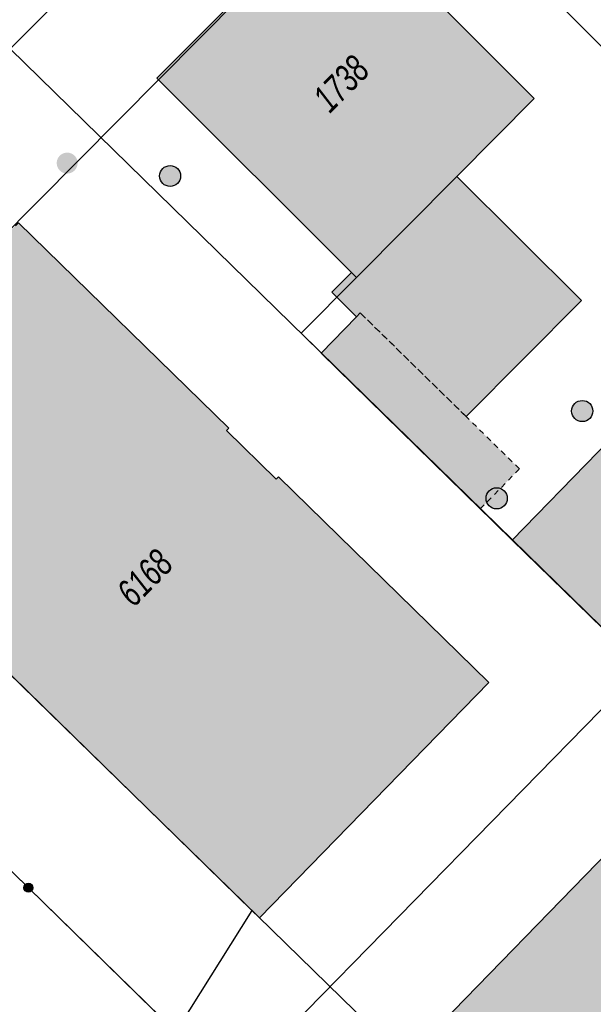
# Model space of a CAD drawing. Header units: metres. Extents: x 2695751 to 2696029, y 1260877 to 1261206.
# Tile 10 of 69: x 2695852 to 2695872, y 1260923 to 1260958. Entities that reach past the tile are written whole.
import ezdxf

# ---------------------------------------------------------------- set-up
doc = ezdxf.new("R2010")
doc.units = ezdxf.units.M
doc.linetypes.add('AUSGEZOGEN', pattern=[0])
doc.linetypes.add('VERDECKT2_S2', pattern=[0.36, 0.2, -0.16])
for name, color, linetype in [('AV_Flächen (EO)', 7, 'AUSGEZOGEN'), ('AV_Gebäudeflächen (BB)', 7, 'AUSGEZOGEN'), ('AV_Gebäudeflächen (EO)', 7, 'AUSGEZOGEN'), ('AV_Gebäudeflächen ut.', 7, 'AUSGEZOGEN'), ('AV_Linien (BB)', 7, 'AUSGEZOGEN'), ('AV_Versicherung-Nr.', 7, 'AUSGEZOGEN'), ('Liegenschaftsgrenzen', 7, 'AUSGEZOGEN'), ('PFAV', 255, 'AUSGEZOGEN'), ('PFAW', 255, 'AUSGEZOGEN'), ('RP_Abstandslinie', 7, 'AUSGEZOGEN')]:
    doc.layers.add(name, color=color, linetype=linetype)
doc.styles.add('ARIAL', font='arial.ttf')

msp = doc.modelspace()

# ---------------------------------------------------------------- hatches: boundary and pattern name
at = {"layer": 'AV_Gebäudeflächen (BB)', "true_color": 0xd2d2d2, "transparency": 33554687}
for points in [[(2695863.181, 1260962.704), (2695856.792, 1260956.296), (2695863.769, 1260949.336), (2695863.946, 1260949.159), (2695867.54, 1260952.775), (2695870.317, 1260955.57)], [(2695847.461, 1260938.928), (2695860.198, 1260926.5), (2695860.47, 1260926.235), (2695868.693, 1260934.662), (2695861.149, 1260942.022), (2695861.065, 1260941.936), (2695859.281, 1260943.677), (2695859.365, 1260943.763), (2695851.829, 1260951.116), (2695851.724, 1260951.008), (2695843.771, 1260942.822), (2695843.625, 1260942.671)], [(2695884.45, 1260945.71), (2695879.818, 1260950.315), (2695875.663, 1260946.056), (2695869.518, 1260939.759), (2695874.2, 1260935.2), (2695884.079, 1260945.33)], [(2695878.81, 1260908.35), (2695886.95, 1260916.691), (2695873.863, 1260929.517), (2695865.697, 1260921.138), (2695866.105, 1260920.74)]]:
    msp.add_hatch(color=254, dxfattribs=at).paths.add_polyline_path(points)
at = {"layer": 'AV_Gebäudeflächen (EO)', "true_color": 0xebebeb, "transparency": 33554687}
msp.add_hatch(color=7, dxfattribs=at).paths.add_polyline_path([(2695862.676, 1260946.45), (2695868.381, 1260940.871), (2695869.786, 1260942.308), (2695867.876, 1260944.176), (2695864.081, 1260947.887), (2695863.946, 1260947.749)])
at = {"layer": 'AV_Gebäudeflächen ut.', "true_color": 0xf5f5f5, "transparency": 33554687}
msp.add_hatch(color=7, dxfattribs=at).paths.add_polyline_path([(2695864.081, 1260947.887), (2695867.876, 1260944.176), (2695872.008, 1260948.334), (2695867.54, 1260952.775), (2695863.946, 1260949.159), (2695863.769, 1260949.336), (2695863.063, 1260948.628), (2695863.946, 1260947.749)])
at = {"layer": 'PFAV', "transparency": 33554687}
msp.add_hatch(color=7, dxfattribs=at).paths.add_polyline_path([(2695852.352, 1260927.31), (2695852.349, 1260927.343), (2695852.339, 1260927.374), (2695852.323, 1260927.403), (2695852.302, 1260927.428), (2695852.276, 1260927.448), (2695852.246, 1260927.462), (2695852.215, 1260927.471), (2695852.182, 1260927.472), (2695852.149, 1260927.467), (2695852.118, 1260927.456), (2695852.091, 1260927.439), (2695852.067, 1260927.416), (2695852.048, 1260927.389), (2695852.035, 1260927.359), (2695852.028, 1260927.326), (2695852.028, 1260927.294), (2695852.035, 1260927.261), (2695852.048, 1260927.231), (2695852.067, 1260927.204), (2695852.091, 1260927.181), (2695852.118, 1260927.164), (2695852.149, 1260927.153), (2695852.182, 1260927.148), (2695852.215, 1260927.149), (2695852.246, 1260927.158), (2695852.276, 1260927.172), (2695852.302, 1260927.192), (2695852.323, 1260927.217), (2695852.339, 1260927.246), (2695852.349, 1260927.277)])
at = {"layer": 'PFAW', "lineweight": 25, "transparency": 33554687}
msp.add_hatch(color=7, dxfattribs=at).paths.add_polyline_path([(2695853.953, 1260953.252), (2695853.945, 1260953.327), (2695853.923, 1260953.4), (2695853.886, 1260953.466), (2695853.836, 1260953.524), (2695853.776, 1260953.57), (2695853.708, 1260953.604), (2695853.635, 1260953.623), (2695853.559, 1260953.627), (2695853.484, 1260953.615), (2695853.413, 1260953.589), (2695853.348, 1260953.549), (2695853.293, 1260953.496), (2695853.25, 1260953.434), (2695853.22, 1260953.364), (2695853.205, 1260953.29), (2695853.205, 1260953.214), (2695853.22, 1260953.14), (2695853.25, 1260953.07), (2695853.293, 1260953.008), (2695853.348, 1260952.955), (2695853.413, 1260952.915), (2695853.484, 1260952.889), (2695853.559, 1260952.877), (2695853.635, 1260952.881), (2695853.708, 1260952.9), (2695853.776, 1260952.934), (2695853.836, 1260952.98), (2695853.886, 1260953.038), (2695853.923, 1260953.104), (2695853.945, 1260953.177)])
at = {"layer": 'PFAW', "transparency": 33554687}
for color, points in [(7, [(2695857.642, 1260952.79), (2695857.634, 1260952.865), (2695857.612, 1260952.938), (2695857.575, 1260953.004), (2695857.525, 1260953.061), (2695857.465, 1260953.108), (2695857.397, 1260953.141), (2695857.324, 1260953.16), (2695857.248, 1260953.164), (2695857.173, 1260953.153), (2695857.102, 1260953.126), (2695857.037, 1260953.086), (2695856.982, 1260953.034), (2695856.939, 1260952.972), (2695856.909, 1260952.902), (2695856.894, 1260952.828), (2695856.894, 1260952.752), (2695856.909, 1260952.677), (2695856.939, 1260952.608), (2695856.982, 1260952.545), (2695857.037, 1260952.493), (2695857.102, 1260952.453), (2695857.173, 1260952.427), (2695857.248, 1260952.415), (2695857.324, 1260952.419), (2695857.397, 1260952.438), (2695857.465, 1260952.471), (2695857.525, 1260952.518), (2695857.575, 1260952.575), (2695857.612, 1260952.642), (2695857.634, 1260952.714)]), (253, [(2695872.413, 1260944.375), (2695872.405, 1260944.451), (2695872.382, 1260944.524), (2695872.345, 1260944.591), (2695872.295, 1260944.65), (2695872.234, 1260944.697), (2695872.165, 1260944.73), (2695872.091, 1260944.75), (2695872.015, 1260944.753), (2695871.939, 1260944.742), (2695871.867, 1260944.715), (2695871.802, 1260944.675), (2695871.746, 1260944.622), (2695871.703, 1260944.559), (2695871.672, 1260944.488), (2695871.657, 1260944.413), (2695871.657, 1260944.337), (2695871.672, 1260944.262), (2695871.703, 1260944.191), (2695871.746, 1260944.128), (2695871.802, 1260944.075), (2695871.867, 1260944.035), (2695871.939, 1260944.008), (2695872.015, 1260943.997), (2695872.091, 1260944), (2695872.165, 1260944.02), (2695872.234, 1260944.053), (2695872.295, 1260944.1), (2695872.345, 1260944.159), (2695872.382, 1260944.226), (2695872.405, 1260944.299)]), (253, [(2695869.346, 1260941.252), (2695869.338, 1260941.328), (2695869.315, 1260941.401), (2695869.278, 1260941.468), (2695869.228, 1260941.527), (2695869.167, 1260941.574), (2695869.098, 1260941.607), (2695869.024, 1260941.627), (2695868.948, 1260941.63), (2695868.872, 1260941.619), (2695868.8, 1260941.592), (2695868.735, 1260941.552), (2695868.679, 1260941.499), (2695868.636, 1260941.436), (2695868.605, 1260941.365), (2695868.59, 1260941.29), (2695868.59, 1260941.214), (2695868.605, 1260941.139), (2695868.636, 1260941.068), (2695868.679, 1260941.005), (2695868.735, 1260940.952), (2695868.8, 1260940.912), (2695868.872, 1260940.885), (2695868.948, 1260940.874), (2695869.024, 1260940.877), (2695869.098, 1260940.897), (2695869.167, 1260940.93), (2695869.228, 1260940.977), (2695869.278, 1260941.036), (2695869.315, 1260941.103), (2695869.338, 1260941.176)])]:
    msp.add_hatch(color=color, dxfattribs=at).paths.add_polyline_path(points)

# ---------------------------------------------------------------- linework, layer by layer
at = {"layer": 'AV_Flächen (EO)', "color": 7, "linetype": 'AUSGEZOGEN', "transparency": 33554687}
for p, q in [((2695863.946, 1260947.749), (2695864.081, 1260947.887)), ((2695862.676, 1260946.45), (2695868.381, 1260940.871))]:
    msp.add_line(p, q, dxfattribs=at)
at = {"layer": 'AV_Flächen (EO)', "color": 7, "linetype": 'VERDECKT2_S2', "transparency": 33554687}
msp.add_line((2695864.081, 1260947.887), (2695867.876, 1260944.176), dxfattribs=at)
at = {"layer": 'AV_Flächen (EO)', "color": 7, "linetype": 'AUSGEZOGEN', "transparency": 33554687}
for points in [[(2695867.54, 1260952.775), (2695863.946, 1260949.159), (2695863.769, 1260949.336)], [(2695867.876, 1260944.176), (2695872.008, 1260948.334), (2695867.54, 1260952.775)], [(2695863.769, 1260949.336), (2695863.063, 1260948.628), (2695863.946, 1260947.749)], [(2695864.081, 1260947.887), (2695863.946, 1260947.749), (2695862.676, 1260946.45)]]:
    msp.add_lwpolyline(points, dxfattribs=at)
at = {"layer": 'AV_Flächen (EO)', "color": 7, "linetype": 'VERDECKT2_S2', "transparency": 33554687}
msp.add_lwpolyline([(2695868.381, 1260940.871), (2695869.786, 1260942.308), (2695867.876, 1260944.176), (2695864.081, 1260947.887)], dxfattribs=at)
at = {"layer": 'AV_Linien (BB)', "color": 7, "linetype": 'AUSGEZOGEN', "transparency": 33554687}
for p, q in [((2695874.2, 1260935.2), (2695869.518, 1260939.759)), ((2695860.198, 1260926.5), (2695847.461, 1260938.928)), ((2695860.198, 1260926.5), (2695857.462, 1260922.16))]:
    msp.add_line(p, q, dxfattribs=at)
for points in [[(2695848.622, 1260954.407), (2695851.54, 1260957.34), (2695859.13, 1260964.959)], [(2695863.946, 1260949.159), (2695863.769, 1260949.336), (2695856.792, 1260956.296), (2695863.181, 1260962.704)], [(2695863.181, 1260962.704), (2695870.317, 1260955.57), (2695867.54, 1260952.775), (2695863.946, 1260949.159)], [(2695851.724, 1260951.008), (2695851.829, 1260951.116), (2695859.365, 1260943.763), (2695859.281, 1260943.677), (2695861.065, 1260941.936), (2695861.149, 1260942.022), (2695868.693, 1260934.662), (2695860.47, 1260926.235), (2695860.198, 1260926.5)], [(2695869.518, 1260939.759), (2695875.663, 1260946.056), (2695879.818, 1260950.315)], [(2695863.946, 1260949.159), (2695861.959, 1260947.16), (2695869.518, 1260939.759)], [(2695857.462, 1260922.16), (2695852.19, 1260927.31), (2695846.581, 1260932.781)], [(2695866.105, 1260920.74), (2695865.697, 1260921.138), (2695873.863, 1260929.517), (2695886.95, 1260916.691)]]:
    msp.add_lwpolyline(points, dxfattribs=at)
at = {"layer": 'Liegenschaftsgrenzen', "color": 7, "linetype": 'AUSGEZOGEN', "transparency": 33554687}
for p, q in [((2695862.16, 1260968), (2695851.54, 1260957.34)), ((2695851.54, 1260957.34), (2695874.2, 1260935.2)), ((2695874.2, 1260935.2), (2695859.48, 1260920.19))]:
    msp.add_line(p, q, dxfattribs=at)
for points in [[(2695884.45, 1260945.71), (2695876.29, 1260953.85), (2695862.16, 1260968)], [(2695839.96, 1260939.24), (2695852.19, 1260927.31), (2695859.48, 1260920.19)]]:
    msp.add_lwpolyline(points, dxfattribs=at)
at = {"layer": 'PFAV', "color": 7, "transparency": 33554687}
msp.add_circle((2695852.19, 1260927.31), 0.162, dxfattribs=at)
at = {"layer": 'PFAW', "transparency": 33554687}
for centre, radius in [((2695857.267, 1260952.79), 0.375), ((2695872.034, 1260944.375), 0.379), ((2695868.967, 1260941.252), 0.379)]:
    msp.add_circle(centre, radius, dxfattribs=at)
at = {"layer": 'RP_Abstandslinie', "color": 7, "linetype": 'AUSGEZOGEN', "transparency": 33554687}
msp.add_line((2695889.01, 1260988.6), (2695843.48, 1260942.78), dxfattribs=at)
msp.add_lwpolyline([(2695843.48, 1260942.78), (2695890.27, 1260897.18), (2695911.05, 1260921.43), (2695932.14, 1260946.05), (2695910.22, 1260967.67), (2695889.01, 1260988.6)], dxfattribs=at)

# ---------------------------------------------------------------- texts
at = {"layer": 'AV_Versicherung-Nr.', "color": 7, "transparency": 33554687, "char_height": 0.96842, "width": 2.45636, "attachment_point": 5, "style": 'ARIAL'}
for s, insert, rotation in [('\\A1;{\\fArial|i1|b0;\\H0.968418;\\W0.700000;\\C7;1738}\\P', (2695863.393, 1260956.092), 45.1791), ('\\A1;{\\fArial|i1|b0;\\H0.968418;\\W0.700000;\\C7;6168}\\P', (2695856.359, 1260938.406), 45.7038)]:
    msp.add_mtext(s, dxfattribs=dict(at, insert=insert, rotation=rotation))

doc.saveas('drawing.dxf')
